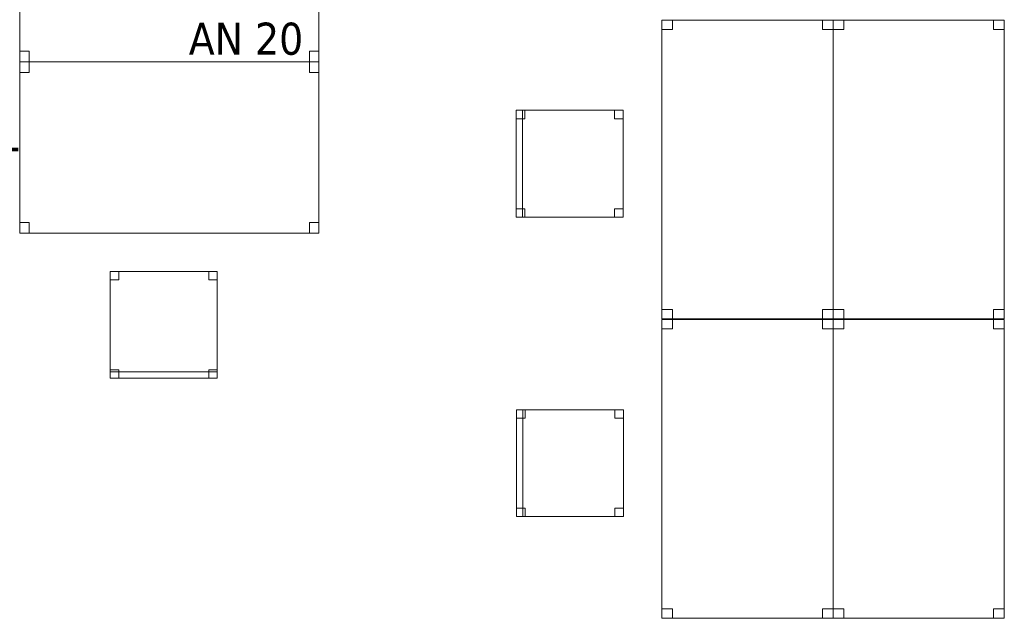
# Model space of a CAD drawing. Header units: metres. Extents: x 397.7 to 427.5, y 12.7 to 28.4.
# Tile 8 of 139: x 402.8 to 407.4, y 18.2 to 21. Entities that reach past the tile are written whole.
import ezdxf

# ---------------------------------------------------------------- set-up
doc = ezdxf.new("R2010")
doc.units = ezdxf.units.M
for name, color, linetype, lineweight in [('02_MOBILIARIO', 7, 'Continuous', 18), ('A-DETL-____-MBND', 7, 'Continuous', 18), ('G-____-____-TEXT', 7, 'Continuous', 30), ('P-PIPE-____-IDEN', 7, 'Continuous', 30)]:
    doc.layers.add(name, color=color, linetype=linetype, lineweight=lineweight)
doc.styles.add('Tahoma_4', font='tahoma.ttf', dxfattribs={"height": 0.15})

# ---------------------------------------------------------------- blocks, each defined once
blk = doc.blocks.new('Family - Taula 140X80_P2-152811-05_CLI_AIGUA_P2')
at = {"layer": 'A-DETL-____-MBND', "color": 253, "true_color": 0xaaaaaa}
for p, q in [((0, 1.3536), (0, 1.3973)), ((0, 1.3973), (0.05, 1.3973)), ((0.05, 1.3973), (0, 1.3973)), ((0, 1.3973), (0, 1.3536)), ((0, 0), (0, 1.3973)), ((0, 1.3973), (0.8001, 1.3973)), ((0.8001, 1.3973), (0, 1.3973)), ((0, 1.3973), (0, 0)), ((0.05, 1.3973), (0.05, 1.3536)), ((0.05, 1.3536), (0.05, 1.3973)), ((0.7501, 1.3536), (0.7501, 1.3973)), ((0.7501, 1.3973), (0.8001, 1.3973)), ((0.8001, 1.3973), (0.7501, 1.3973)), ((0.7501, 1.3973), (0.7501, 1.3536)), ((0.8001, 1.3973), (0.8001, 0)), ((0.8001, 0), (0.8001, 1.3973)), ((0.8001, 1.3973), (0.8001, 1.3536)), ((0.8001, 1.3536), (0.8001, 1.3973)), ((0.05, 1.3536), (0, 1.3536)), ((0, 1.3536), (0.05, 1.3536)), ((0.8001, 1.3536), (0.7501, 1.3536)), ((0.7501, 1.3536), (0.8001, 1.3536)), ((0, 0), (0, 0.0437)), ((0, 0.0437), (0.05, 0.0437)), ((0.05, 0.0437), (0, 0.0437)), ((0, 0.0437), (0, 0)), ((0.8001, 0), (0, 0)), ((0, 0), (0.8001, 0)), ((0.05, 0), (0, 0)), ((0, 0), (0.05, 0)), ((0.05, 0.0437), (0.05, 0)), ((0.05, 0), (0.05, 0.0437)), ((0.7501, 0), (0.7501, 0.0437)), ((0.7501, 0.0437), (0.8001, 0.0437)), ((0.8001, 0.0437), (0.7501, 0.0437)), ((0.7501, 0.0437), (0.7501, 0)), ((0.8001, 0), (0.7501, 0)), ((0.7501, 0), (0.8001, 0)), ((0.8001, 0.0437), (0.8001, 0)), ((0.8001, 0), (0.8001, 0.0437))]:
    blk.add_line(p, q, dxfattribs=at)
blk = doc.blocks.new('Family - Taula 140X80_P2-152813-05_CLI_AIGUA_P2')
at = {"layer": 'A-DETL-____-MBND', "color": 253, "true_color": 0xaaaaaa}
for p, q in [((0, 0), (0, 0.8001)), ((0, 0.8001), (1.3973, 0.8001)), ((1.3973, 0.8001), (0, 0.8001)), ((0, 0.8001), (0, 0)), ((0, 0.7501), (0, 0.8001)), ((0, 0.8001), (0.0437, 0.8001)), ((0.0437, 0.8001), (0, 0.8001)), ((0, 0.8001), (0, 0.7501)), ((0.0437, 0.8001), (0.0437, 0.7501)), ((0.0437, 0.7501), (0.0437, 0.8001)), ((1.3536, 0.7501), (1.3536, 0.8001)), ((1.3536, 0.8001), (1.3973, 0.8001)), ((1.3973, 0.8001), (1.3536, 0.8001)), ((1.3536, 0.8001), (1.3536, 0.7501)), ((1.3973, 0.8001), (1.3973, 0)), ((1.3973, 0), (1.3973, 0.8001)), ((1.3973, 0.8001), (1.3973, 0.7501)), ((1.3973, 0.7501), (1.3973, 0.8001)), ((0.0437, 0.7501), (0, 0.7501)), ((0, 0.7501), (0.0437, 0.7501)), ((1.3973, 0.7501), (1.3536, 0.7501)), ((1.3536, 0.7501), (1.3973, 0.7501)), ((0, 0), (0, 0.05)), ((0, 0.05), (0.0437, 0.05)), ((0.0437, 0.05), (0, 0.05)), ((0, 0.05), (0, 0)), ((0.0437, 0.05), (0.0437, 0)), ((0.0437, 0), (0.0437, 0.05)), ((1.3536, 0), (1.3536, 0.05)), ((1.3536, 0.05), (1.3973, 0.05)), ((1.3973, 0.05), (1.3536, 0.05)), ((1.3536, 0.05), (1.3536, 0)), ((1.3973, 0.05), (1.3973, 0)), ((1.3973, 0), (1.3973, 0.05)), ((1.3973, 0), (0, 0)), ((0, 0), (1.3973, 0)), ((0.0437, 0), (0, 0)), ((0, 0), (0.0437, 0)), ((1.3973, 0), (1.3536, 0)), ((1.3536, 0), (1.3973, 0))]:
    blk.add_line(p, q, dxfattribs=at)
blk = doc.blocks.new('Family - Cadira d_Oficina_P2-152973-05_CLI_AIGUA_P2')
at = {"layer": 'A-DETL-____-MBND', "color": 253, "true_color": 0xaaaaaa}
for p, q in [((0, 0), (0, 0.5)), ((0, 0.5), (0.5, 0.5)), ((0, 0.5), (0, 0)), ((0.5, 0.5), (0, 0.5)), ((0, 0.5), (0.04, 0.5)), ((0, 0.46), (0, 0.5)), ((0.04, 0.5), (0, 0.5)), ((0, 0.5), (0, 0.46)), ((0, 0.5), (0.03, 0.5)), ((0, 0), (0, 0.5)), ((0.03, 0.5), (0, 0.5)), ((0, 0.5), (0, 0)), ((0.03, 0.5), (0.03, 0)), ((0.03, 0), (0.03, 0.5)), ((0.04, 0.5), (0.04, 0.46)), ((0.04, 0.46), (0.04, 0.5)), ((0.46, 0.5), (0.5, 0.5)), ((0.46, 0.46), (0.46, 0.5)), ((0.5, 0.5), (0.46, 0.5)), ((0.46, 0.5), (0.46, 0.46)), ((0.5, 0.5), (0.5, 0)), ((0.5, 0), (0.5, 0.5)), ((0.5, 0.5), (0.5, 0.46)), ((0.5, 0.46), (0.5, 0.5)), ((0.04, 0.46), (0, 0.46)), ((0, 0.46), (0.04, 0.46)), ((0.5, 0.46), (0.46, 0.46)), ((0.46, 0.46), (0.5, 0.46)), ((0, 0.04), (0.04, 0.04)), ((0, 0), (0, 0.04)), ((0.04, 0.04), (0, 0.04)), ((0, 0.04), (0, 0)), ((0.5, 0), (0, 0)), ((0, 0), (0.5, 0)), ((0.04, 0), (0, 0)), ((0, 0), (0.04, 0)), ((0, 0), (0.03, 0)), ((0.04, 0.04), (0.04, 0)), ((0.04, 0), (0.04, 0.04)), ((0.46, 0.04), (0.5, 0.04)), ((0.46, 0), (0.46, 0.04)), ((0.5, 0.04), (0.46, 0.04)), ((0.46, 0.04), (0.46, 0)), ((0.46, 0), (0.5, 0)), ((0.5, 0.04), (0.5, 0)), ((0.5, 0), (0.5, 0.04)), ((0.03, 0), (0, 0)), ((0.5, 0), (0.46, 0))]:
    blk.add_line(p, q, dxfattribs=at)
blk = doc.blocks.new('Family - Cadira d_Oficina_P2-153012-05_CLI_AIGUA_P2')
at = {"layer": 'A-DETL-____-MBND', "color": 253, "true_color": 0xaaaaaa}
for p, q in [((0, 0.5), (0.03, 0.5)), ((0, 0), (0, 0.5)), ((0.03, 0.5), (0, 0.5)), ((0, 0.5), (0, 0)), ((0, 0.5), (0.04, 0.5)), ((0, 0.46), (0, 0.5)), ((0.04, 0.5), (0, 0.5)), ((0, 0.5), (0, 0.46)), ((0, 0), (0, 0.5)), ((0, 0.5), (0.5, 0.5)), ((0, 0.5), (0, 0)), ((0.5, 0.5), (0, 0.5)), ((0.03, 0.5), (0.03, 0)), ((0.03, 0), (0.03, 0.5)), ((0.04, 0.5), (0.04, 0.46)), ((0.04, 0.46), (0.04, 0.5)), ((0.46, 0.5), (0.5, 0.5)), ((0.46, 0.46), (0.46, 0.5)), ((0.5, 0.5), (0.46, 0.5)), ((0.46, 0.5), (0.46, 0.46)), ((0.5, 0.5), (0.5, 0)), ((0.5, 0), (0.5, 0.5)), ((0.5, 0.5), (0.5, 0.46)), ((0.5, 0.46), (0.5, 0.5)), ((0.04, 0.46), (0, 0.46)), ((0, 0.46), (0.04, 0.46)), ((0.5, 0.46), (0.46, 0.46)), ((0.46, 0.46), (0.5, 0.46)), ((0, 0.04), (0.04, 0.04)), ((0, 0), (0, 0.04)), ((0.04, 0.04), (0, 0.04)), ((0, 0.04), (0, 0)), ((0, 0), (0.03, 0)), ((0.04, 0), (0, 0)), ((0, 0), (0.04, 0)), ((0.5, 0), (0, 0)), ((0, 0), (0.5, 0)), ((0.04, 0.04), (0.04, 0)), ((0.04, 0), (0.04, 0.04)), ((0.46, 0.04), (0.5, 0.04)), ((0.46, 0), (0.46, 0.04)), ((0.5, 0.04), (0.46, 0.04)), ((0.46, 0.04), (0.46, 0)), ((0.46, 0), (0.5, 0)), ((0.5, 0.04), (0.5, 0)), ((0.5, 0), (0.5, 0.04)), ((0.03, 0), (0, 0)), ((0.5, 0), (0.46, 0))]:
    blk.add_line(p, q, dxfattribs=at)
blk = doc.blocks.new('Family - Taula 140X80_P2-153091-05_CLI_AIGUA_P2')
at = {"layer": 'A-DETL-____-MBND', "color": 253, "true_color": 0xaaaaaa}
for p, q in [((0, 1.3536), (0, 1.3973)), ((0, 1.3973), (0.05, 1.3973)), ((0, 1.3973), (0, 1.3536)), ((0.05, 1.3973), (0, 1.3973)), ((0, 0), (0, 1.3973)), ((0, 1.3973), (0.8001, 1.3973)), ((0, 1.3973), (0, 0)), ((0.8001, 1.3973), (0, 1.3973)), ((0.05, 1.3973), (0.05, 1.3536)), ((0.05, 1.3536), (0.05, 1.3973)), ((0.7501, 1.3536), (0.7501, 1.3973)), ((0.7501, 1.3973), (0.8001, 1.3973)), ((0.7501, 1.3973), (0.7501, 1.3536)), ((0.8001, 1.3973), (0.7501, 1.3973)), ((0.8001, 1.3973), (0.8001, 1.3536)), ((0.8001, 1.3536), (0.8001, 1.3973)), ((0.8001, 1.3973), (0.8001, 0)), ((0.8001, 0), (0.8001, 1.3973)), ((0.05, 1.3536), (0, 1.3536)), ((0, 1.3536), (0.05, 1.3536)), ((0.8001, 1.3536), (0.7501, 1.3536)), ((0.7501, 1.3536), (0.8001, 1.3536)), ((0, 0), (0, 0.0437)), ((0, 0.0437), (0.05, 0.0437)), ((0, 0.0437), (0, 0)), ((0.05, 0.0437), (0, 0.0437)), ((0.05, 0), (0, 0)), ((0, 0), (0.05, 0)), ((0.8001, 0), (0, 0)), ((0, 0), (0.8001, 0)), ((0.05, 0.0437), (0.05, 0)), ((0.05, 0), (0.05, 0.0437)), ((0.7501, 0), (0.7501, 0.0437)), ((0.7501, 0.0437), (0.8001, 0.0437)), ((0.8001, 0.0437), (0.7501, 0.0437)), ((0.7501, 0.0437), (0.7501, 0)), ((0.8001, 0), (0.7501, 0)), ((0.7501, 0), (0.8001, 0)), ((0.8001, 0), (0.8001, 0.0437)), ((0.8001, 0.0437), (0.8001, 0))]:
    blk.add_line(p, q, dxfattribs=at)
blk = doc.blocks.new('Family - Cadira d_Oficina_P2-153194-05_CLI_AIGUA_P2')
at = {"layer": 'A-DETL-____-MBND', "color": 253, "true_color": 0xaaaaaa}
for p, q in [((0, 0.46), (0, 0.5)), ((0, 0.5), (0.04, 0.5)), ((0.04, 0.5), (0, 0.5)), ((0, 0.5), (0, 0.46)), ((0, 0.5), (0.5, 0.5)), ((0, 0), (0, 0.5)), ((0.5, 0.5), (0, 0.5)), ((0, 0.5), (0, 0)), ((0.04, 0.5), (0.04, 0.46)), ((0.04, 0.46), (0.04, 0.5)), ((0.46, 0.46), (0.46, 0.5)), ((0.46, 0.5), (0.5, 0.5)), ((0.5, 0.5), (0.46, 0.5)), ((0.46, 0.5), (0.46, 0.46)), ((0.5, 0.5), (0.5, 0.46)), ((0.5, 0.46), (0.5, 0.5)), ((0.5, 0.5), (0.5, 0)), ((0.5, 0), (0.5, 0.5)), ((0.04, 0.46), (0, 0.46)), ((0, 0.46), (0.04, 0.46)), ((0.5, 0.46), (0.46, 0.46)), ((0.46, 0.46), (0.5, 0.46)), ((0, 0), (0, 0.04)), ((0, 0.04), (0.04, 0.04)), ((0.04, 0.04), (0, 0.04)), ((0, 0.04), (0, 0)), ((0, 0), (0, 0.03)), ((0, 0.03), (0.5, 0.03)), ((0.5, 0.03), (0, 0.03)), ((0, 0.03), (0, 0)), ((0.5, 0), (0, 0)), ((0, 0), (0.5, 0)), ((0.5, 0), (0, 0)), ((0, 0), (0.5, 0)), ((0.04, 0), (0, 0)), ((0, 0), (0.04, 0)), ((0.04, 0.04), (0.04, 0)), ((0.04, 0), (0.04, 0.04)), ((0.46, 0), (0.46, 0.04)), ((0.46, 0.04), (0.5, 0.04)), ((0.5, 0.04), (0.46, 0.04)), ((0.46, 0.04), (0.46, 0)), ((0.5, 0), (0.46, 0)), ((0.5, 0.04), (0.5, 0)), ((0.5, 0), (0.5, 0.04)), ((0.5, 0.03), (0.5, 0)), ((0.5, 0), (0.5, 0.03)), ((0.46, 0), (0.5, 0))]:
    blk.add_line(p, q, dxfattribs=at)
blk = doc.blocks.new('Family - Taula 140X80_P2-153212-05_CLI_AIGUA_P2')
at = {"layer": 'A-DETL-____-MBND', "color": 253, "true_color": 0xaaaaaa}
for p, q in [((0, 1.3536), (0, 1.3973)), ((0, 1.3973), (0.05, 1.3973)), ((0, 1.3973), (0, 1.3536)), ((0.05, 1.3973), (0, 1.3973)), ((0, 0), (0, 1.3973)), ((0, 1.3973), (0.8001, 1.3973)), ((0, 1.3973), (0, 0)), ((0.8001, 1.3973), (0, 1.3973)), ((0.05, 1.3973), (0.05, 1.3536)), ((0.05, 1.3536), (0.05, 1.3973)), ((0.7501, 1.3536), (0.7501, 1.3973)), ((0.7501, 1.3973), (0.8001, 1.3973)), ((0.7501, 1.3973), (0.7501, 1.3536)), ((0.8001, 1.3973), (0.7501, 1.3973)), ((0.8001, 1.3973), (0.8001, 1.3536)), ((0.8001, 1.3536), (0.8001, 1.3973)), ((0.8001, 1.3973), (0.8001, 0)), ((0.8001, 0), (0.8001, 1.3973)), ((0.05, 1.3536), (0, 1.3536)), ((0, 1.3536), (0.05, 1.3536)), ((0.8001, 1.3536), (0.7501, 1.3536)), ((0.7501, 1.3536), (0.8001, 1.3536)), ((0, 0), (0, 0.0437)), ((0, 0.0437), (0.05, 0.0437)), ((0, 0.0437), (0, 0)), ((0.05, 0.0437), (0, 0.0437)), ((0.05, 0), (0, 0)), ((0, 0), (0.05, 0)), ((0.8001, 0), (0, 0)), ((0, 0), (0.8001, 0)), ((0.05, 0.0437), (0.05, 0)), ((0.05, 0), (0.05, 0.0437)), ((0.7501, 0), (0.7501, 0.0437)), ((0.7501, 0.0437), (0.8001, 0.0437)), ((0.8001, 0.0437), (0.7501, 0.0437)), ((0.7501, 0.0437), (0.7501, 0)), ((0.8001, 0), (0.7501, 0)), ((0.7501, 0), (0.8001, 0)), ((0.8001, 0), (0.8001, 0.0437)), ((0.8001, 0.0437), (0.8001, 0))]:
    blk.add_line(p, q, dxfattribs=at)
blk = doc.blocks.new('Family - Taula 140X80_P2-153287-05_CLI_AIGUA_P2')
at = {"layer": 'A-DETL-____-MBND', "color": 253, "true_color": 0xaaaaaa}
for p, q in [((0, 0), (0, 1.3973)), ((0, 1.3973), (0.8001, 1.3973)), ((0.8001, 1.3973), (0, 1.3973)), ((0, 1.3973), (0, 0)), ((0, 1.3536), (0, 1.3973)), ((0, 1.3973), (0.05, 1.3973)), ((0.05, 1.3973), (0, 1.3973)), ((0, 1.3973), (0, 1.3536)), ((0.05, 1.3973), (0.05, 1.3536)), ((0.05, 1.3536), (0.05, 1.3973)), ((0.7501, 1.3536), (0.7501, 1.3973)), ((0.7501, 1.3973), (0.8001, 1.3973)), ((0.8001, 1.3973), (0.7501, 1.3973)), ((0.7501, 1.3973), (0.7501, 1.3536)), ((0.8001, 1.3973), (0.8001, 0)), ((0.8001, 0), (0.8001, 1.3973)), ((0.8001, 1.3973), (0.8001, 1.3536)), ((0.8001, 1.3536), (0.8001, 1.3973)), ((0.05, 1.3536), (0, 1.3536)), ((0, 1.3536), (0.05, 1.3536)), ((0.8001, 1.3536), (0.7501, 1.3536)), ((0.7501, 1.3536), (0.8001, 1.3536)), ((0, 0), (0, 0.0437)), ((0, 0.0437), (0.05, 0.0437)), ((0.05, 0.0437), (0, 0.0437)), ((0, 0.0437), (0, 0)), ((0.05, 0), (0, 0)), ((0, 0), (0.05, 0)), ((0.8001, 0), (0, 0)), ((0, 0), (0.8001, 0)), ((0.05, 0.0437), (0.05, 0)), ((0.05, 0), (0.05, 0.0437)), ((0.7501, 0), (0.7501, 0.0437)), ((0.7501, 0.0437), (0.8001, 0.0437)), ((0.8001, 0.0437), (0.7501, 0.0437)), ((0.7501, 0.0437), (0.7501, 0)), ((0.8001, 0), (0.7501, 0)), ((0.7501, 0), (0.8001, 0)), ((0.8001, 0.0437), (0.8001, 0)), ((0.8001, 0), (0.8001, 0.0437))]:
    blk.add_line(p, q, dxfattribs=at)
blk = doc.blocks.new('Family - Taula 140X80_P2-153317-05_CLI_AIGUA_P2')
at = {"layer": 'A-DETL-____-MBND', "color": 253, "true_color": 0xaaaaaa}
for p, q in [((0, 0.8001), (1.3973, 0.8001)), ((0, 0), (0, 0.8001)), ((1.3973, 0.8001), (0, 0.8001)), ((0, 0.8001), (0, 0)), ((0, 0.8001), (0.0437, 0.8001)), ((0, 0.7501), (0, 0.8001)), ((0.0437, 0.8001), (0, 0.8001)), ((0, 0.8001), (0, 0.7501)), ((0.0437, 0.8001), (0.0437, 0.7501)), ((0.0437, 0.7501), (0.0437, 0.8001)), ((1.3536, 0.8001), (1.3973, 0.8001)), ((1.3536, 0.7501), (1.3536, 0.8001)), ((1.3973, 0.8001), (1.3536, 0.8001)), ((1.3536, 0.8001), (1.3536, 0.7501)), ((1.3973, 0.8001), (1.3973, 0.7501)), ((1.3973, 0.7501), (1.3973, 0.8001)), ((1.3973, 0.8001), (1.3973, 0)), ((1.3973, 0), (1.3973, 0.8001)), ((0.0437, 0.7501), (0, 0.7501)), ((0, 0.7501), (0.0437, 0.7501)), ((1.3973, 0.7501), (1.3536, 0.7501)), ((1.3536, 0.7501), (1.3973, 0.7501)), ((0, 0.05), (0.0437, 0.05)), ((0, 0), (0, 0.05)), ((0.0437, 0.05), (0, 0.05)), ((0, 0.05), (0, 0)), ((0.0437, 0.05), (0.0437, 0)), ((0.0437, 0), (0.0437, 0.05)), ((1.3536, 0.05), (1.3973, 0.05)), ((1.3536, 0), (1.3536, 0.05)), ((1.3973, 0.05), (1.3536, 0.05)), ((1.3536, 0.05), (1.3536, 0)), ((1.3973, 0.05), (1.3973, 0)), ((1.3973, 0), (1.3973, 0.05)), ((0.0437, 0), (0, 0)), ((0, 0), (0.0437, 0)), ((0, 0), (1.3973, 0)), ((1.3973, 0), (1.3536, 0)), ((1.3536, 0), (1.3973, 0)), ((1.3973, 0), (0, 0))]:
    blk.add_line(p, q, dxfattribs=at)
blk = doc.blocks.new('LONDR55-XX_ZZ-ARQ-CAA-M3D-Londres55_ifc-1-05_CLI_AIGUA_P2')
at = {"layer": '02_MOBILIARIO', "color": 253, "lineweight": 18, "true_color": 0xaaaaaa}
for name, p in [('Family - Taula 140X80_P2-153317-05_CLI_AIGUA_P2', (402.812, 20.8194)), ('Family - Taula 140X80_P2-152811-05_CLI_AIGUA_P2', (405.8116, 19.6178)), ('Family - Taula 140X80_P2-153091-05_CLI_AIGUA_P2', (406.6116, 19.6178)), ('Family - Taula 140X80_P2-152813-05_CLI_AIGUA_P2', (402.812, 20.0193)), ('Family - Cadira d_Oficina_P2-153012-05_CLI_AIGUA_P2', (405.1305, 20.0932)), ('Family - Cadira d_Oficina_P2-153194-05_CLI_AIGUA_P2', (403.234, 19.3402)), ('Family - Taula 140X80_P2-153287-05_CLI_AIGUA_P2', (405.8116, 18.2178)), ('Family - Taula 140X80_P2-153212-05_CLI_AIGUA_P2', (406.6116, 18.2178)), ('Family - Cadira d_Oficina_P2-152973-05_CLI_AIGUA_P2', (405.1324, 18.6932))]:
    blk.add_blockref(name, p, dxfattribs=at)

msp = doc.modelspace()

# ---------------------------------------------------------------- block references
at = {"lineweight": 5}
msp.add_blockref('LONDR55-XX_ZZ-ARQ-CAA-M3D-Londres55_ifc-1-05_CLI_AIGUA_P2', (0, 0), dxfattribs=at)

# ---------------------------------------------------------------- texts
at = {"layer": 'G-____-____-TEXT', "insert": (400.6738, 20.4188), "char_height": 0.15, "width": 2.74578, "attachment_point": 1, "style": 'Tahoma_4'}
msp.add_mtext('INSTAL·LACIÓ EXISTENT', dxfattribs=at)
at = {"layer": 'P-PIPE-____-IDEN', "insert": (403.6008, 21.0032), "char_height": 0.15, "width": 0.653375, "attachment_point": 1, "style": 'Tahoma_4'}
msp.add_mtext('AN 20', dxfattribs=at)

doc.saveas('drawing.dxf')
